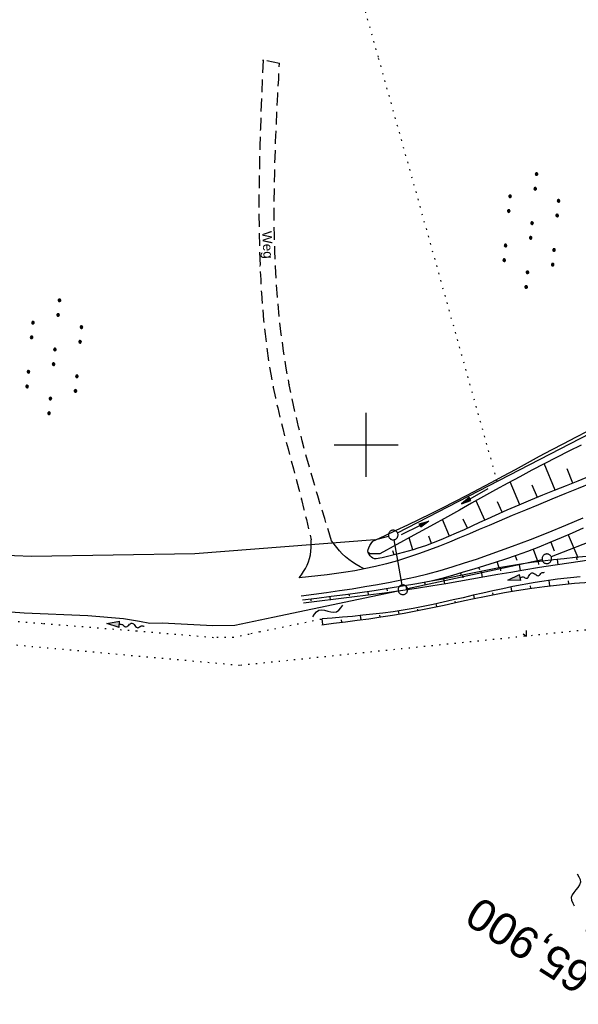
# Model space of a CAD drawing. Extents: x 509054 to 510069, y 459212 to 460305.
# Tile 46 of 66: x 509546 to 509633, y 460013 to 460166. Entities that reach past the tile are written whole.
import ezdxf
from ezdxf.enums import TextEntityAlignment as Align

# ---------------------------------------------------------------- set-up
doc = ezdxf.new("R2010")
doc.units = 0
doc.header["$LTSCALE"] = 10
doc.header["$MEASUREMENT"] = 0
for name, pattern in [('AUSGEZOGEN', [0]), ('LT00', [0]), ('LT11', [0.3, 0.2, -0.1]), ('LT17', [0.15, 0.1, -0.05]), ('PUNKTX2_STR', [0.6, 0.1, -0.5])]:
    doc.linetypes.add(name, pattern=pattern)
doc.layers.get('0').update_dxf_attribs({"linetype": 'LT00'})
for name, color, linetype in [('--EK_FBR', 1, 'LT00'), ('--EK_ST-93-1', 30, 'LT17'), ('--FLIEßRICHTPFEIL', 180, 'Continuous'), ('--WASSER_GRENZE', 180, 'PUNKTX2_STR'), ('--WASSER_NUTZUNG', 180, 'Continuous'), ('DFK_GZPKT', 250, 'LT00'), ('DFK_KATASTER', 250, 'LT00'), ('DFK_NUTZUNG', 250, 'LT00'), ('DFK_NUTZUNGSGRENZE', 70, 'PUNKTX2_STR'), ('DFK_TOPO-ANL', 252, 'LT00'), ('FELDWEG_TEXT', 250, 'Continuous'), ('PFEIL', 140, 'AUSGEZOGEN'), ('V110_AFBR_BAB', 250, 'LT00'), ('V110_BOESCH', 250, 'LT00'), ('V110_BOSCHUNG', 250, 'LT00'), ('V110_EINFAHRT', 250, 'LT00'), ('V110_FELDWEG', 250, 'LT11'), ('V110_GRABEN', 250, 'LT00'), ('V110_RASTER', 250, 'LT00')]:
    doc.layers.add(name, color=color, linetype=linetype)
doc.styles.add('Beschrift', font='ARIAL.TTF')

# ---------------------------------------------------------------- blocks, each defined once
blk = doc.blocks.new('SYMB7050')
at = {"color": 0, "linetype": 'ByBlock'}
blk.add_lwpolyline([(0, 0), (0, 0.093), (0.046, 0.058)], dxfattribs=at)
blk = doc.blocks.new('SYMB7010')
at = {"color": 0, "linetype": 'ByBlock'}
for points in [[(-0.031408, 0.499213), (-0.093728, 0.49134), (-0.15457, 0.475719), (-0.212975, 0.452595), (-0.268021, 0.422333), (-0.31884, 0.385411), (-0.36463, 0.342411), (-0.40467, 0.29401), (-0.438329, 0.240973), (-0.465074, 0.184136), (-0.484486, 0.124395), (-0.496256, 0.062692), (-0.5002, 0)], [(-0.5002, 0), (-0.496256, -0.062692), (-0.484486, -0.124395), (-0.465075, -0.184136), (-0.438329, -0.240973), (-0.404671, -0.29401), (-0.36463, -0.342411), (-0.31884, -0.385411), (-0.268021, -0.422333), (-0.212975, -0.452595), (-0.154571, -0.475719), (-0.093728, -0.49134), (-0.031408, -0.499213), (0.031408, -0.499213)], [(0.5002, 0), (0.496256, 0.062692), (0.484485, 0.124395), (0.465074, 0.184136), (0.438329, 0.240973), (0.40467, 0.29401), (0.36463, 0.342411), (0.31884, 0.385411), (0.268021, 0.422333), (0.212975, 0.452595), (0.15457, 0.475719), (0.093728, 0.49134), (0.031408, 0.499213), (-0.031408, 0.499213)], [(0.031408, -0.499213), (0.093728, -0.491341), (0.15457, -0.475719), (0.212975, -0.452595), (0.268021, -0.422333), (0.31884, -0.385411), (0.36463, -0.342411), (0.404671, -0.294011), (0.438329, -0.240974), (0.465075, -0.184136), (0.484486, -0.124395), (0.496256, -0.062692), (0.500201, 0)]]:
    blk.add_lwpolyline(points, dxfattribs=at)
blk = doc.blocks.new('SYMB7110')
at = {"color": 0, "linetype": 'ByBlock'}
for p, q in [((-0.515, 0.392919), (-0.515, 0.367081)), ((-0.51, 0.362895), (-0.51, 0.397105)), ((-0.505, 0.399164), (-0.505, 0.360836)), ((-0.5, 0.360204), (-0.5, 0.399796)), ((-0.495, 0.399164), (-0.495, 0.360836)), ((-0.49, 0.362895), (-0.49, 0.397105)), ((-0.485, 0.392919), (-0.485, 0.367081)), ((-0.48, 0.379874), (-0.48, 0.380145)), ((-0.285, 0.392919), (-0.285, 0.367081)), ((-0.28, 0.362895), (-0.28, 0.397105)), ((-0.275, 0.399164), (-0.275, 0.360836)), ((-0.27, 0.360204), (-0.27, 0.399796)), ((-0.265, 0.399164), (-0.265, 0.360836)), ((-0.26, 0.362895), (-0.26, 0.397105)), ((-0.255, 0.392919), (-0.255, 0.367081)), ((-0.25, 0.379874), (-0.25, 0.380146)), ((0.255, 0.392919), (0.255, 0.367081)), ((0.26, 0.362895), (0.26, 0.397105)), ((0.265, 0.399164), (0.265, 0.360836)), ((0.27, 0.360204), (0.27, 0.399796)), ((0.275, 0.399164), (0.275, 0.360836)), ((0.28, 0.362895), (0.28, 0.397105)), ((0.285, 0.392919), (0.285, 0.367081)), ((0.29, 0.379874), (0.29, 0.380145)), ((0.485, 0.392919), (0.485, 0.367081)), ((0.49, 0.362895), (0.49, 0.397105)), ((0.495, 0.399164), (0.495, 0.360836)), ((0.5, 0.360204), (0.5, 0.399796)), ((0.505, 0.399164), (0.505, 0.360836)), ((0.51, 0.362895), (0.51, 0.397105)), ((0.515, 0.392919), (0.515, 0.367081)), ((0.52, 0.379874), (0.52, 0.380146)), ((-0.9, 0.012919), (-0.9, -0.012919)), ((-0.895, -0.017106), (-0.895, 0.017105)), ((-0.89, 0.019164), (-0.89, -0.019164)), ((-0.885, -0.019797), (-0.885, 0.019796)), ((-0.88, 0.019164), (-0.88, -0.019164)), ((-0.875, -0.017106), (-0.875, 0.017105)), ((-0.87, 0.012919), (-0.87, -0.012919)), ((-0.865, -0.000126), (-0.865, 0.000145)), ((-0.67, 0.012919), (-0.67, -0.012919)), ((-0.665, -0.017106), (-0.665, 0.017105)), ((-0.66, 0.019164), (-0.66, -0.019164)), ((-0.655, -0.019797), (-0.655, 0.019796)), ((-0.65, 0.019164), (-0.65, -0.019164)), ((-0.645, -0.017106), (-0.645, 0.017105)), ((-0.64, 0.012919), (-0.64, -0.012919)), ((-0.635, -0.000126), (-0.635, 0.000145)), ((-0.13, 0.012919), (-0.13, -0.012919)), ((-0.125, -0.017105), (-0.125, 0.017105)), ((-0.12, 0.019164), (-0.12, -0.019164)), ((-0.115, -0.019796), (-0.115, 0.019796)), ((-0.11, 0.019164), (-0.11, -0.019164)), ((-0.105, -0.017105), (-0.105, 0.017105)), ((-0.1, 0.012919), (-0.1, -0.012919)), ((-0.095, -0.000126), (-0.095, 0.000146)), ((0.1, 0.012919), (0.1, -0.012919)), ((0.105, -0.017105), (0.105, 0.017105)), ((0.11, 0.019164), (0.11, -0.019164)), ((0.115, -0.019796), (0.115, 0.019796)), ((0.12, 0.019164), (0.12, -0.019164)), ((0.125, -0.017105), (0.125, 0.017105)), ((0.13, 0.012919), (0.13, -0.012919)), ((0.135, -0.000126), (0.135, 0.000146)), ((0.64, 0.012919), (0.64, -0.012919)), ((0.645, -0.017105), (0.645, 0.017105)), ((0.65, 0.019164), (0.65, -0.019164)), ((0.655, -0.019796), (0.655, 0.019796)), ((0.66, 0.019164), (0.66, -0.019164)), ((0.665, -0.017105), (0.665, 0.017105)), ((0.67, 0.012919), (0.67, -0.012919)), ((0.675, -0.000126), (0.675, 0.000146)), ((0.87, 0.012919), (0.87, -0.012919)), ((0.875, -0.017105), (0.875, 0.017105)), ((0.88, 0.019164), (0.88, -0.019164)), ((0.885, -0.019796), (0.885, 0.019796)), ((0.89, 0.019164), (0.89, -0.019164)), ((0.895, -0.017105), (0.895, 0.017105)), ((0.9, 0.012919), (0.9, -0.012919)), ((0.905, -0.000126), (0.905, 0.000146)), ((-0.515, -0.367081), (-0.515, -0.392919)), ((-0.51, -0.397105), (-0.51, -0.362895)), ((-0.505, -0.360836), (-0.505, -0.399164)), ((-0.5, -0.399796), (-0.5, -0.360204)), ((-0.495, -0.360836), (-0.495, -0.399164)), ((-0.49, -0.397106), (-0.49, -0.362895)), ((-0.485, -0.367081), (-0.485, -0.392919)), ((-0.48, -0.380126), (-0.48, -0.379855)), ((-0.285, -0.367081), (-0.285, -0.392919)), ((-0.28, -0.397105), (-0.28, -0.362895)), ((-0.275, -0.360836), (-0.275, -0.399164)), ((-0.27, -0.399796), (-0.27, -0.360204)), ((-0.265, -0.360836), (-0.265, -0.399164)), ((-0.26, -0.397105), (-0.26, -0.362895)), ((-0.255, -0.367081), (-0.255, -0.392919)), ((-0.25, -0.380126), (-0.25, -0.379855)), ((0.255, -0.367081), (0.255, -0.392919)), ((0.26, -0.397105), (0.26, -0.362895)), ((0.265, -0.360836), (0.265, -0.399164)), ((0.27, -0.399796), (0.27, -0.360204)), ((0.275, -0.360836), (0.275, -0.399164)), ((0.28, -0.397105), (0.28, -0.362895)), ((0.285, -0.367081), (0.285, -0.392919)), ((0.29, -0.380126), (0.29, -0.379855)), ((0.485, -0.367081), (0.485, -0.392919)), ((0.49, -0.397105), (0.49, -0.362895)), ((0.495, -0.360836), (0.495, -0.399164)), ((0.5, -0.399796), (0.5, -0.360204)), ((0.505, -0.360836), (0.505, -0.399164)), ((0.51, -0.397105), (0.51, -0.362895)), ((0.515, -0.367081), (0.515, -0.392919)), ((0.52, -0.380126), (0.52, -0.379855))]:
    blk.add_line(p, q, dxfattribs=at)
for points in [[(-0.48, 0.38), (-0.481981, 0.388678), (-0.48753, 0.395637), (-0.49555, 0.399499), (-0.50445, 0.399499), (-0.51247, 0.395637), (-0.518019, 0.388678), (-0.52, 0.38), (-0.518019, 0.371322), (-0.51247, 0.364363), (-0.50445, 0.360501), (-0.49555, 0.360501), (-0.48753, 0.364363), (-0.481981, 0.371322), (-0.48, 0.38)], [(-0.25, 0.38), (-0.251981, 0.388678), (-0.25753, 0.395637), (-0.26555, 0.399499), (-0.27445, 0.399499), (-0.28247, 0.395637), (-0.288019, 0.388678), (-0.29, 0.38), (-0.288019, 0.371322), (-0.28247, 0.364363), (-0.27445, 0.360501), (-0.26555, 0.360501), (-0.25753, 0.364363), (-0.251981, 0.371322), (-0.25, 0.38)], [(0.29, 0.38), (0.288019, 0.388678), (0.28247, 0.395637), (0.27445, 0.399499), (0.26555, 0.399499), (0.25753, 0.395637), (0.251981, 0.388678), (0.25, 0.38), (0.251981, 0.371322), (0.25753, 0.364363), (0.26555, 0.360501), (0.27445, 0.360501), (0.28247, 0.364363), (0.288019, 0.371322), (0.29, 0.38)], [(0.52, 0.38), (0.518019, 0.388678), (0.51247, 0.395637), (0.50445, 0.399499), (0.495549, 0.399499), (0.48753, 0.395637), (0.481981, 0.388678), (0.48, 0.38), (0.481981, 0.371322), (0.48753, 0.364363), (0.495549, 0.360501), (0.50445, 0.360501), (0.51247, 0.364363), (0.518019, 0.371322), (0.52, 0.38)], [(-0.865, 0), (-0.866981, 0.008678), (-0.87253, 0.015637), (-0.88055, 0.019498), (-0.88945, 0.019498), (-0.89747, 0.015637), (-0.903019, 0.008678), (-0.905, 0)], [(-0.905, 0), (-0.903019, -0.008678), (-0.89747, -0.015637), (-0.88945, -0.019499), (-0.88055, -0.019499), (-0.87253, -0.015637), (-0.866981, -0.008678), (-0.865, 0)], [(-0.635, 0), (-0.636981, 0.008678), (-0.64253, 0.015637), (-0.65055, 0.019498), (-0.65945, 0.019498), (-0.66747, 0.015637), (-0.673019, 0.008678), (-0.675, 0)], [(-0.675, 0), (-0.673019, -0.008678), (-0.66747, -0.015637), (-0.65945, -0.019499), (-0.65055, -0.019499), (-0.64253, -0.015637), (-0.636981, -0.008678), (-0.635, 0)], [(-0.095, 0), (-0.096981, 0.008678), (-0.10253, 0.015637), (-0.11055, 0.019499), (-0.11945, 0.019499), (-0.12747, 0.015637), (-0.133019, 0.008678), (-0.135, 0)], [(-0.135, 0), (-0.133019, -0.008678), (-0.12747, -0.015637), (-0.11945, -0.019499), (-0.11055, -0.019499), (-0.10253, -0.015637), (-0.096981, -0.008678), (-0.095, 0)], [(0.135, 0), (0.133019, 0.008678), (0.12747, 0.015637), (0.11945, 0.019499), (0.11055, 0.019499), (0.10253, 0.015637), (0.096981, 0.008678), (0.095, 0)], [(0.095, 0), (0.096981, -0.008678), (0.10253, -0.015637), (0.11055, -0.019499), (0.11945, -0.019499), (0.12747, -0.015637), (0.133019, -0.008678), (0.135, 0)], [(0.675, 0), (0.673019, 0.008678), (0.66747, 0.015637), (0.65945, 0.019499), (0.65055, 0.019499), (0.64253, 0.015637), (0.636981, 0.008678), (0.635, 0)], [(0.635, 0), (0.636981, -0.008678), (0.64253, -0.015637), (0.65055, -0.019499), (0.65945, -0.019499), (0.66747, -0.015637), (0.673019, -0.008678), (0.675, 0)], [(0.905, 0), (0.903019, 0.008678), (0.89747, 0.015637), (0.88945, 0.019499), (0.88055, 0.019499), (0.87253, 0.015637), (0.866981, 0.008678), (0.865, 0)], [(0.865, 0), (0.866981, -0.008678), (0.87253, -0.015637), (0.88055, -0.019499), (0.88945, -0.019499), (0.89747, -0.015637), (0.903019, -0.008678), (0.905, 0)], [(-0.48, -0.38), (-0.481981, -0.371322), (-0.48753, -0.364363), (-0.49555, -0.360501), (-0.50445, -0.360501), (-0.51247, -0.364363), (-0.518019, -0.371322), (-0.52, -0.38), (-0.518019, -0.388678), (-0.51247, -0.395637), (-0.50445, -0.399499), (-0.49555, -0.399499), (-0.48753, -0.395637), (-0.481981, -0.388678), (-0.48, -0.38)], [(-0.25, -0.38), (-0.251981, -0.371322), (-0.25753, -0.364363), (-0.26555, -0.360501), (-0.27445, -0.360501), (-0.28247, -0.364363), (-0.288019, -0.371322), (-0.29, -0.38), (-0.288019, -0.388678), (-0.28247, -0.395637), (-0.27445, -0.399499), (-0.26555, -0.399499), (-0.25753, -0.395637), (-0.251981, -0.388678), (-0.25, -0.38)], [(0.29, -0.38), (0.288019, -0.371322), (0.28247, -0.364363), (0.27445, -0.360501), (0.26555, -0.360501), (0.25753, -0.364363), (0.251981, -0.371322), (0.25, -0.38), (0.251981, -0.388678), (0.25753, -0.395637), (0.26555, -0.399499), (0.27445, -0.399499), (0.28247, -0.395637), (0.288019, -0.388678), (0.29, -0.38)], [(0.52, -0.38), (0.518019, -0.371322), (0.51247, -0.364363), (0.50445, -0.360501), (0.495549, -0.360501), (0.48753, -0.364363), (0.481981, -0.371322), (0.48, -0.38), (0.481981, -0.388678), (0.48753, -0.395637), (0.495549, -0.399499), (0.50445, -0.399499), (0.51247, -0.395637), (0.518019, -0.388678), (0.52, -0.38)]]:
    blk.add_lwpolyline(points, dxfattribs=at)
blk = doc.blocks.new('SYMB7250')
at = {"color": 0, "linetype": 'ByBlock'}
for points in [[(-0.25, 0.28), (-0.208333, 0.308889), (-0.166667, 0.331111), (-0.125, 0.34), (-0.083333, 0.331111), (-0.041667, 0.308889), (0, 0.28)], [(0, 0.28), (0.041667, 0.251111), (0.083333, 0.228889), (0.125, 0.22), (0.166667, 0.228889), (0.208333, 0.251111), (0.25, 0.28)], [(-0.74, 0), (-0.698333, 0.028889), (-0.656667, 0.051111), (-0.615, 0.06), (-0.573333, 0.051111), (-0.531667, 0.028889), (-0.49, 0)], [(-0.49, 0), (-0.448333, -0.028889), (-0.406667, -0.051111), (-0.365, -0.06), (-0.323333, -0.051111), (-0.281667, -0.028889), (-0.24, 0)], [(0.24, 0), (0.281667, 0.028889), (0.323333, 0.051111), (0.365, 0.06), (0.406667, 0.051111), (0.448333, 0.028889), (0.49, 0)], [(0.49, 0), (0.531667, -0.028889), (0.573333, -0.051111), (0.615, -0.06), (0.656667, -0.051111), (0.698333, -0.028889), (0.74, 0)], [(-0.25, -0.28), (-0.208333, -0.251111), (-0.166667, -0.228889), (-0.125, -0.22), (-0.083333, -0.228889), (-0.041667, -0.251111), (0, -0.28)], [(0, -0.28), (0.041667, -0.308889), (0.083333, -0.331111), (0.125, -0.34), (0.166667, -0.331111), (0.208333, -0.308889), (0.25, -0.28)]]:
    blk.add_lwpolyline(points, dxfattribs=at)
blk = doc.blocks.new('FLIEßRICHTPFEIL')
at = {"layer": '--FLIEßRICHTPFEIL'}
blk.add_hatch(color=256, dxfattribs=at).paths.add_polyline_path([(-1.95, 0.4875), (-1.95, -0.4875), (0, 0)])
for p, q in [((-1.95, 0.4875), (-1.95, -0.4875)), ((-1.95, 0.4875), (0, 0)), ((0, 0), (-1.95, -0.4875))]:
    blk.add_line(p, q, dxfattribs=at)
at = {"layer": '--FLIEßRICHTPFEIL', "start_tangent": (-1, 0), "end_tangent": (-1, 0)}
blk.add_spline([(-1.95, 0), (-2.4375, 0), (-2.925, 0.325), (-3.4125, 0), (-3.9, -0.325), (-4.3875, 0), (-4.875, 0.325), (-5.3625, 0), (-5.85, 0)], degree=3, dxfattribs=at)
blk = doc.blocks.new('SYMB7251')
at = {"color": 0, "linetype": 'ByBlock'}
for points in [[(-0.25, 0), (-0.208333, 0.028889), (-0.166667, 0.051111), (-0.125, 0.06), (-0.083333, 0.051111), (-0.041667, 0.028889), (0, 0)], [(0, 0), (0.041667, -0.028889), (0.083333, -0.051111), (0.125, -0.06), (0.166667, -0.051111), (0.208333, -0.028889), (0.25, 0)]]:
    blk.add_lwpolyline(points, dxfattribs=at)
blk = doc.blocks.new('Pfreil3')
at = {"layer": 'PFEIL'}
blk.add_hatch(color=256, dxfattribs=at).paths.add_polyline_path([(-1.55, 0.27), (-1.55, -0.27), (0, 0)])
for p, q in [((-1.55, 0), (-4.83, 0)), ((-1.55, -0.27), (-1.55, 0.27)), ((-1.55, 0.27), (0, 0)), ((0, 0), (-1.55, -0.27))]:
    blk.add_line(p, q, dxfattribs=at)
blk = doc.blocks.new('SYMB0011')
at = {"color": 0, "linetype": 'ByBlock'}
for p, q in [((0.5, 0), (-0.5, 0)), ((0, 0.5), (0, -0.5))]:
    blk.add_line(p, q, dxfattribs=at)

msp = doc.modelspace()

# ---------------------------------------------------------------- linework, layer by layer
at = {"layer": '--EK_FBR'}
for points in [[(509635.15, 460094.03), (509633.1, 460093.18), (509631.04, 460092.34), (509628.98, 460091.5), (509626.93, 460090.65), (509624.87, 460089.81), (509622.82, 460088.96), (509620.77, 460088.09), (509619.23, 460087.43), (509617.68, 460086.77), (509616.14, 460086.11), (509614.59, 460085.46), (509613.04, 460084.82), (509611.48, 460084.19), (509609.91, 460083.59), (509608.33, 460083.02), (509606.63, 460082.45), (509604.92, 460081.92), (509603.19, 460081.43), (509601.45, 460081), (509599.7, 460080.62), (509598.26, 460080.35), (509596.82, 460080.11), (509595.38, 460079.91), (509593.93, 460079.72), (509592.48, 460079.55), (509591.02, 460079.4), (509589.57, 460079.24)], [(509589.85, 460076.42), (509591.85, 460076.69), (509593.84, 460076.97), (509595.83, 460077.25), (509597.82, 460077.55), (509599.81, 460077.87), (509601.79, 460078.21), (509603.76, 460078.58), (509605.73, 460078.98), (509607.69, 460079.42), (509609.64, 460079.89), (509611.55, 460080.41), (509613.46, 460080.96), (509615.36, 460081.56), (509617.25, 460082.18), (509619.13, 460082.83), (509621, 460083.5), (509622.87, 460084.19), (509625.65, 460085.25), (509628.41, 460086.34), (509631.17, 460087.46), (509633.91, 460088.59)]]:
    msp.add_lwpolyline(points, dxfattribs=at)
at = {"layer": '--WASSER_GRENZE', "ltscale": 0.2}
for p, q in [((509549.49, 460072.08), (509536.28, 460073.11)), ((509564.21, 460070.9), (509549.49, 460072.08)), ((509583.38, 460070.82), (509593.14, 460072.84)), ((509570.28, 460070.4), (509564.21, 460070.9)), ((509576.18, 460069.9), (509570.28, 460070.4)), ((509581.72, 460070.42), (509579.3, 460069.92)), ((509635.5, 460071.21), (509580.26, 460065.56)), ((509583.38, 460070.82), (509581.72, 460070.42)), ((509580.26, 460065.56), (509536.92, 460069.48)), ((509579.3, 460069.92), (509576.18, 460069.9))]:
    msp.add_line(p, q, dxfattribs=at)
at = {"layer": 'DFK_KATASTER'}
for p, q in [((509693.36, 460107.96), (509628.92, 460082.5)), ((509604.91, 460086.26), (509644.68, 460106.84)), ((509605.62, 460078.12), (509604.37, 460085.18)), ((509627.49, 460082.06), (509606.48, 460077.54)), ((509585.43, 460073.1), (509605.02, 460077.22)), ((509539.34, 460074.31), (509546.59, 460073.79)), ((509546.59, 460073.79), (509556.56, 460073.35)), ((509556.56, 460073.35), (509562.1, 460072.89)), ((509562.1, 460072.89), (509564.62, 460072.49)), ((509564.62, 460072.49), (509566.21, 460072.14)), ((509566.21, 460072.14), (509568.16, 460072.21)), ((509568.16, 460072.21), (509576.06, 460071.79)), ((509576.06, 460071.79), (509579.48, 460071.87)), ((509579.48, 460071.87), (509585.43, 460073.1))]:
    msp.add_line(p, q, dxfattribs=at)
at = {"layer": 'DFK_NUTZUNGSGRENZE', "ltscale": 0.2}
for p, q in [((509599.53, 460168.78), (509601.91, 460160.34)), ((509601.91, 460160.34), (509620.4, 460094.4))]:
    msp.add_line(p, q, dxfattribs=at)
at = {"layer": 'DFK_TOPO-ANL'}
for p, q in [((509601.35, 460085.19), (509603.51, 460085.74)), ((509601.35, 460085.19), (509573.26, 460083)), ((509547.77, 460082.57), (509536.34, 460083.02)), ((509573.26, 460083), (509547.77, 460082.57))]:
    msp.add_line(p, q, dxfattribs=at)
at = {"layer": 'V110_AFBR_BAB'}
for points in [[(509635.15, 460094.03), (509633.1, 460093.18), (509631.04, 460092.34), (509628.98, 460091.5), (509626.93, 460090.65), (509624.87, 460089.81), (509622.82, 460088.96), (509620.77, 460088.09), (509619.23, 460087.43), (509617.68, 460086.77), (509616.14, 460086.11), (509614.59, 460085.46), (509613.04, 460084.82), (509611.48, 460084.19), (509609.91, 460083.59), (509608.33, 460083.02), (509606.63, 460082.45), (509604.92, 460081.92), (509603.19, 460081.43), (509601.45, 460081), (509599.7, 460080.62), (509598.26, 460080.35), (509596.82, 460080.11), (509595.38, 460079.91), (509593.93, 460079.72), (509592.48, 460079.55), (509591.02, 460079.4), (509589.57, 460079.24)], [(509589.85, 460076.42), (509591.85, 460076.69), (509593.84, 460076.97), (509595.83, 460077.25), (509597.82, 460077.55), (509599.81, 460077.87), (509601.79, 460078.21), (509603.76, 460078.58), (509605.73, 460078.98), (509607.69, 460079.42), (509609.64, 460079.89), (509611.55, 460080.41), (509613.46, 460080.96), (509615.36, 460081.56), (509617.25, 460082.18), (509619.13, 460082.83), (509621, 460083.5), (509622.87, 460084.19), (509625.65, 460085.25), (509628.41, 460086.34), (509631.17, 460087.46), (509633.91, 460088.59)]]:
    msp.add_lwpolyline(points, dxfattribs=at)
at = {"layer": 'V110_BOESCH'}
msp.add_line((509600.32, 460083.21), (509600.32, 460083.22), dxfattribs=at)
for points in [[(509634.91, 460095.1), (509633.07, 460094.35), (509631.23, 460093.61), (509629.38, 460092.87), (509627.53, 460092.12), (509625.68, 460091.36), (509623.83, 460090.58), (509621.98, 460089.79), (509620.13, 460088.97), (509618.92, 460088.42), (509617.71, 460087.86), (509616.5, 460087.3), (509615.3, 460086.75), (509614.09, 460086.21), (509612.88, 460085.68), (509611.68, 460085.18), (509610.48, 460084.7), (509609.28, 460084.26), (509608.09, 460083.87), (509607.33, 460083.63), (509606.57, 460083.42), (509605.8, 460083.21), (509605.01, 460083.01), (509604.2, 460082.8), (509603.36, 460082.59), (509602.49, 460082.38), (509602.17, 460082.3), (509601.86, 460082.24), (509601.56, 460082.21), (509601.29, 460082.22), (509601.04, 460082.3), (509600.83, 460082.46), (509600.64, 460082.68), (509600.48, 460082.94), (509600.32, 460083.21)], [(509633.9, 460086.98), (509632.17, 460086.21), (509630.44, 460085.47), (509628.7, 460084.74), (509626.95, 460084.03), (509625.19, 460083.36), (509623.42, 460082.71), (509621.78, 460082.15), (509620.13, 460081.61), (509618.48, 460081.09), (509616.82, 460080.59), (509615.16, 460080.1), (509613.49, 460079.63), (509611.82, 460079.16), (509610.14, 460078.7)]]:
    msp.add_lwpolyline(points, dxfattribs=at)
at = {"layer": 'V110_BOSCHUNG'}
for p, q in [((509629.51, 460092.92), (509627.83, 460097.07)), ((509632.29, 460094.04), (509631.4, 460096.24)), ((509623.99, 460090.65), (509622.48, 460094.21)), ((509626.74, 460091.8), (509625.95, 460093.73)), ((509618.55, 460088.24), (509617.18, 460091.27)), ((509621.26, 460089.47), (509620.54, 460091.11)), ((509613.04, 460085.75), (509611.95, 460088.36)), ((509615.81, 460086.98), (509615.18, 460088.39)), ((509610.2, 460084.6), (509609.78, 460085.76)), ((509631.55, 460085.94), (509633.06, 460082.44)), ((509607.3, 460083.63), (509606.73, 460085.49)), ((509628.82, 460084.79), (509629.36, 460083.45)), ((509604.36, 460082.84), (509604.2, 460083.44)), ((509623.28, 460082.66), (509623.52, 460081.99)), ((509626.07, 460083.69), (509626.8, 460081.75)), ((509620.45, 460081.71), (509620.75, 460080.79)), ((509623.89, 460081.33), (509624.04, 460080.34)), ((509626.87, 460081.76), (509626.93, 460081.3)), ((509629.85, 460082.12), (509629.95, 460081.3)), ((509632.84, 460082.42), (509632.88, 460082.07)), ((509614.73, 460079.98), (509614.83, 460079.62)), ((509615.03, 460079.66), (509615.11, 460079.23)), ((509617.6, 460080.82), (509617.69, 460080.52)), ((509617.97, 460080.26), (509618.15, 460079.31)), ((509620.92, 460080.82), (509621.01, 460080.33)), ((509606.19, 460078), (509606.3, 460077.36)), ((509609.14, 460078.51), (509609.21, 460078.16)), ((509611.84, 460079.17), (509611.86, 460079.1)), ((509612.09, 460079.07), (509612.24, 460078.28)), ((509625.74, 460077.63), (509625.69, 460078)), ((509628.7, 460078.01), (509628.61, 460078.83)), ((509631.67, 460078.31), (509631.63, 460078.76)), ((509597.3, 460076.67), (509597.34, 460076.41)), ((509600.27, 460077.09), (509600.35, 460076.53)), ((509603.24, 460077.53), (509603.28, 460077.23)), ((509616.91, 460076.01), (509616.8, 460076.53)), ((509619.84, 460076.62), (509619.79, 460076.91)), ((509622.78, 460077.16), (509622.67, 460077.82)), ((509591.35, 460075.9), (509591.39, 460075.65)), ((509594.33, 460076.28), (509594.4, 460075.78)), ((509611.04, 460074.75), (509610.95, 460075.2)), ((509613.98, 460075.38), (509613.93, 460075.62)), ((509599.21, 460072.69), (509599.12, 460073.35)), ((509602.18, 460073.12), (509602.14, 460073.4)), ((509605.15, 460073.59), (509605.06, 460074.08)), ((509608.1, 460074.14), (509608.06, 460074.37)), ((509593.25, 460071.95), (509593.14, 460072.84)), ((509596.23, 460072.31), (509596.18, 460072.7))]:
    msp.add_line(p, q, dxfattribs=at)
at = {"layer": 'V110_EINFAHRT'}
for points in [[(509589.57, 460079.24), (509589.9, 460079.73), (509590.22, 460080.22), (509590.52, 460080.71), (509590.79, 460081.22), (509591.01, 460081.73), (509591.19, 460082.26), (509591.31, 460082.82), (509591.39, 460083.39), (509591.42, 460083.97), (509591.43, 460084.55), (509591.43, 460085.15)], [(509599.7, 460080.62), (509599.08, 460080.97), (509598.47, 460081.32), (509597.87, 460081.7), (509597.3, 460082.1), (509596.76, 460082.54), (509596.29, 460082.99), (509595.85, 460083.47), (509595.43, 460083.98), (509595.02, 460084.5), (509594.62, 460085.03)]]:
    msp.add_lwpolyline(points, dxfattribs=at)
at = {"layer": 'V110_FELDWEG'}
msp.add_line((509586.48, 460159.51), (509583.91, 460160.04), dxfattribs=at)
at = {"layer": 'V110_FELDWEG', "flags": 128}
for points in [[(509583.91, 460160.04), (509583.8, 460157.36), (509583.69, 460154.69), (509583.59, 460152.02), (509583.49, 460149.34), (509583.41, 460146.67), (509583.35, 460143.99), (509583.3, 460141.32), (509583.27, 460138.64), (509583.27, 460135.97), (509583.3, 460133.29), (509583.35, 460130.61), (509583.44, 460127.93), (509583.54, 460125.81), (509583.66, 460123.69), (509583.82, 460121.57), (509584, 460119.45), (509584.22, 460117.33), (509584.48, 460115.23), (509584.78, 460113.12), (509585.12, 460111.03), (509585.51, 460108.95), (509585.84, 460107.35), (509586.2, 460105.75), (509586.58, 460104.16), (509586.98, 460102.57), (509587.39, 460100.99), (509587.81, 460099.4), (509588.23, 460097.82), (509588.66, 460096.24), (509589.08, 460094.66), (509589.5, 460093.07), (509589.91, 460091.49), (509590.3, 460089.91), (509590.68, 460088.32), (509591.06, 460086.73), (509591.43, 460085.15)], [(509594.62, 460085.03), (509594.07, 460086.77), (509593.54, 460088.52), (509593, 460090.27), (509592.47, 460092.02), (509591.83, 460094.17), (509591.21, 460096.32), (509590.6, 460098.48), (509590.02, 460100.64), (509589.47, 460102.81), (509588.94, 460104.99), (509588.46, 460107.17), (509588.01, 460109.37), (509587.53, 460111.98), (509587.12, 460114.61), (509586.76, 460117.25), (509586.45, 460119.89), (509586.2, 460122.54), (509586, 460125.19), (509585.85, 460127.85), (509585.75, 460130.28), (509585.69, 460132.72), (509585.65, 460135.15), (509585.65, 460137.59), (509585.68, 460140.02), (509585.73, 460142.46), (509585.79, 460144.9), (509585.88, 460147.33), (509585.98, 460149.77), (509586.1, 460152.2), (509586.22, 460154.64), (509586.35, 460157.08), (509586.48, 460159.51)]]:
    msp.add_lwpolyline(points, dxfattribs=at)
at = {"layer": 'V110_GRABEN'}
for points in [[(509601.03, 460084.96), (509602.86, 460085.81), (509604.69, 460086.67), (509606.51, 460087.53), (509608.33, 460088.39), (509610.15, 460089.27), (509611.95, 460090.17), (509613.86, 460091.14), (509615.76, 460092.12), (509617.66, 460093.12), (509619.55, 460094.13), (509621.43, 460095.15), (509623.32, 460096.17), (509625.2, 460097.19), (509627.09, 460098.21), (509628.97, 460099.22), (509630.87, 460100.22), (509632.77, 460101.2), (509634.57, 460102.12)], [(509633.57, 460099.94), (509631.64, 460099), (509629.71, 460098.04), (509627.8, 460097.05), (509625.9, 460096.05), (509624, 460095.03), (509622.11, 460094.01), (509620.23, 460092.97), (509618.35, 460091.92), (509616.47, 460090.87), (509614.59, 460089.82), (509612.71, 460088.78), (509610.08, 460087.33), (509607.44, 460085.88), (509604.8, 460084.45), (509602.16, 460083.01)], [(509602.16, 460083.01), (509601.76, 460082.98), (509601.36, 460082.97), (509601.01, 460082.97), (509600.7, 460083.01), (509600.47, 460083.08), (509600.32, 460083.21), (509600.27, 460083.41), (509600.32, 460083.65), (509600.43, 460083.94), (509600.6, 460084.27), (509600.8, 460084.61), (509601.03, 460084.96)], [(509634.35, 460082.56), (509632.64, 460082.4), (509630.94, 460082.23), (509629.24, 460082.05), (509627.54, 460081.85), (509625.85, 460081.62), (509624.15, 460081.37), (509622.59, 460081.12), (509621.03, 460080.84), (509619.47, 460080.55), (509617.92, 460080.25), (509616.36, 460079.93), (509614.81, 460079.62), (509613.26, 460079.3), (509611.7, 460078.99), (509610.14, 460078.7), (509607.92, 460078.29), (509605.7, 460077.92), (509603.47, 460077.56), (509601.24, 460077.23), (509599.01, 460076.91), (509596.78, 460076.6), (509594.54, 460076.31), (509592.31, 460076.02), (509590.07, 460075.73)], [(509634.46, 460081.94), (509632, 460081.6), (509629.54, 460081.23), (509627.09, 460080.85), (509624.65, 460080.44), (509622.61, 460080.09), (509620.58, 460079.74), (509618.55, 460079.38), (509616.51, 460079.02), (509614.48, 460078.67), (509612.44, 460078.32), (509610.4, 460077.98), (509607.89, 460077.59), (509605.37, 460077.22), (509602.85, 460076.87), (509600.32, 460076.53), (509597.8, 460076.2), (509595.27, 460075.89), (509592.74, 460075.58), (509590.22, 460075.27)], [(509633.42, 460079.41), (509629.91, 460079.01), (509626.41, 460078.49), (509622.93, 460077.87), (509621.36, 460077.55), (509619.81, 460077.21), (509618.25, 460076.86), (509616.7, 460076.51), (509615.14, 460076.14), (509613.59, 460075.79), (509612.03, 460075.43), (509610.47, 460075.09), (509608.91, 460074.77), (509607.35, 460074.47), (509605.78, 460074.2), (509604.21, 460073.96), (509602.64, 460073.74), (509601.06, 460073.56), (509599.48, 460073.39), (509597.89, 460073.23), (509596.3, 460073.09), (509594.72, 460072.96), (509593.13, 460072.83)], [(509593.09, 460071.93), (509594.93, 460072.15), (509596.77, 460072.38), (509598.61, 460072.61), (509600.44, 460072.86), (509602.28, 460073.13), (509604.11, 460073.42), (509605.94, 460073.73), (509607.51, 460074.02), (509609.08, 460074.34), (509610.64, 460074.66), (509612.21, 460075), (509613.77, 460075.34), (509615.34, 460075.68), (509616.9, 460076.01), (509618.47, 460076.34), (509620.03, 460076.66), (509621.6, 460076.95), (509623.17, 460077.23), (509625.51, 460077.6), (509627.85, 460077.91), (509630.2, 460078.17), (509632.56, 460078.39), (509634.93, 460078.56)]]:
    msp.add_lwpolyline(points, dxfattribs=at)
at = {"layer": 'V110_RASTER'}
for p, q in [((509600, 460095), (509600, 460105)), ((509595, 460100), (509605, 460100))]:
    msp.add_line(p, q, dxfattribs=at)

# ---------------------------------------------------------------- block references
at = {"layer": '--FLIEßRICHTPFEIL'}
for p, rotation in [((509622.14, 460078.87), 192.2019025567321), ((509559.53, 460072.13), 175.7347011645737)]:
    msp.add_blockref('FLIEßRICHTPFEIL', p, dxfattribs=dict(at, rotation=rotation))
at = {"layer": '--WASSER_NUTZUNG', "zscale": 10}
for name, p, xscale, yscale, rotation in [('SYMB7251', (509594.01, 460074.06), 9.999999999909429, 10.00000000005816, 21.05040971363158), ('SYMB7250', (509635.53, 460030.27), 9.999999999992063, 9.999999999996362, 264.7376999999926)]:
    msp.add_blockref(name, p, dxfattribs=dict(at, xscale=xscale, yscale=yscale, rotation=rotation))
at = {"layer": 'DFK_GZPKT', "xscale": 1.500000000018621, "yscale": 1.5, "zscale": 1.5, "rotation": 264.7377099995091}
for p in [(509604.24, 460085.92), (509628.22, 460082.22), (509605.75, 460077.38)]:
    msp.add_blockref('SYMB7010', p, dxfattribs=at)
at = {"layer": 'DFK_KATASTER', "xscale": 10, "yscale": 10, "zscale": 10, "rotation": 177.1128700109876}
msp.add_blockref('SYMB7050', (509625.02, 460071.02), dxfattribs=at)
at = {"layer": 'DFK_NUTZUNG', "xscale": 10.00000000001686, "yscale": 10, "zscale": 10, "rotation": 264.7377100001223}
for p in [(509625.81, 460133.45), (509551.31, 460113.74)]:
    msp.add_blockref('SYMB7110', p, dxfattribs=at)
at = {"layer": 'PFEIL', "xscale": -1, "rotation": 29.71278877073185}
msp.add_blockref('Pfreil3', (509614.89, 460090.8), dxfattribs=at)
at = {"layer": 'PFEIL', "rotation": 26.27399275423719}
msp.add_blockref('Pfreil3', (509609.81, 460088.1), dxfattribs=at)
at = {"layer": 'V110_FELDWEG', "xscale": 0.09999999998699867, "yscale": 0.09999999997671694, "zscale": 0.1, "rotation": 240.5924999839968}
for p in [(509583.91, 460160.04), (509586.48, 460159.51), (509583.44, 460127.93), (509585.85, 460127.85), (509585.51, 460108.95), (509588.01, 460109.37), (509592.47, 460092.02), (509589.91, 460091.49)]:
    msp.add_blockref('SYMB0011', p, dxfattribs=at)

# ---------------------------------------------------------------- texts
at = {"layer": '--EK_ST-93-1', "style": 'Beschrift'}
msp.add_text('165,900', height=5, rotation=-212.4623, dxfattribs=at).set_placement((509637.72, 460014.04), align=Align.MIDDLE_LEFT)
at = {"layer": 'FELDWEG_TEXT', "insert": (509583.3, 460133.29), "char_height": 1.5, "attachment_point": 7, "rotation": 273.4411, "style": 'Beschrift'}
msp.add_mtext('Weg', dxfattribs=at)

doc.saveas('drawing.dxf')
